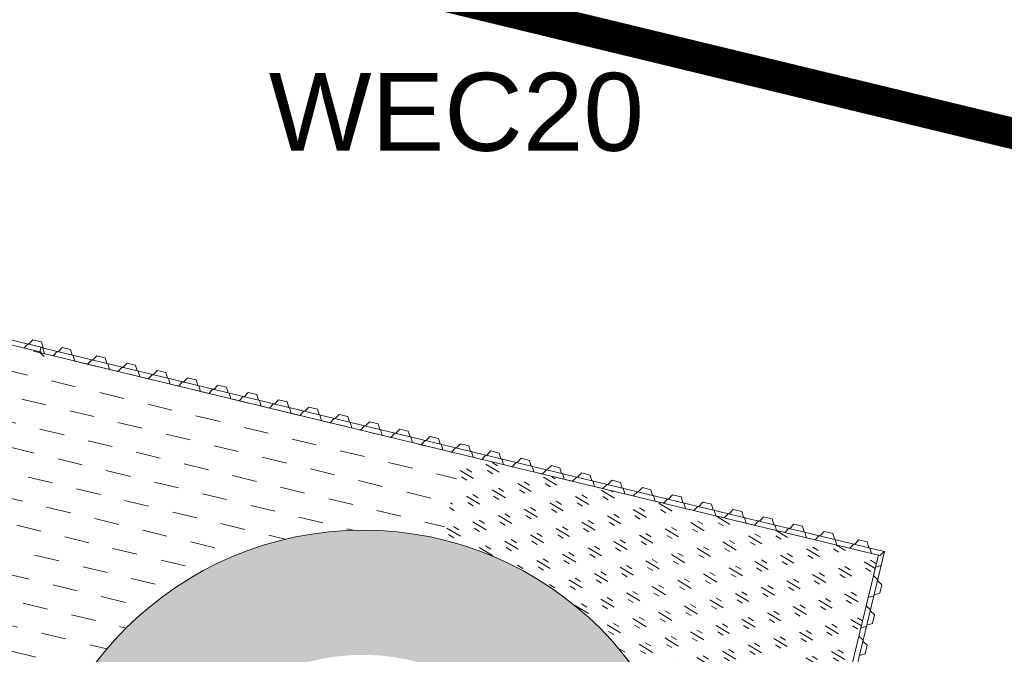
# Model space of a CAD drawing. Header units: metres. Extents: x 68442 to 71740, y 407111 to 411160.
# Tile 6 of 186: x 68878 to 68910, y 408284 to 408304. Entities that reach past the tile are written whole.
import ezdxf

# ---------------------------------------------------------------- set-up
doc = ezdxf.new("R2010")
doc.units = ezdxf.units.M
doc.linetypes.add('XX-CENTER', pattern=[8, 5, -1, 1, -1])
doc.layers.get('0').update_dxf_attribs({"lineweight": 0})
doc.layers.add('MACG_alg_werkgrens', color=3, linetype='XX-CENTER', lineweight=0)
doc.layers.add('MACG_n_inr_damwand', color=1, linetype='Continuous', lineweight=0, plot=False, transparency=0.8)
for name, color, linetype, lineweight, transparency in [('MACG_n_vhr_arc_auxcrane', 3, 'Continuous', 0, 0.8), ('MACG_n_vhr_arc_gravel', 34, 'Continuous', 0, 0.8), ('MACG_n_vhr_arc_preassembly_13.5', 6, 'Continuous', 0, 0.8), ('MACG_n_vhr_kant_', 7, 'Continuous', 0, 0.8)]:
    doc.layers.add(name, color=color, linetype=linetype, lineweight=lineweight, transparency=transparency)
doc.styles.add('Arial', font='arial.ttf')

msp = doc.modelspace()

# ---------------------------------------------------------------- hatches: boundary and pattern name
at = {"layer": 'MACG_n_vhr_arc_auxcrane'}
h = msp.add_hatch(dxfattribs=at)
h.set_pattern_fill('ACO-BETON_DETAIL', color=256, scale=2, angle=90.000000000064, style=0, pattern_type=2)
h.set_pattern_definition([(144.5671570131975, (34830.20062355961, 204118.3405691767), (-0.5922876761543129, -0.3149528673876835), [0, -0.6])])
edge = h.paths.add_edge_path()
edge.add_line((69890.99, 408653.63), (69887.79525117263, 408655.469343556))
edge.add_arc((69862.8476124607, 408612.1378847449), 50.00000000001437, 60.06925974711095, 100.9698881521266)
edge.add_line((69853.33295876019, 408661.2242511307), (69842.87816237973, 408659.3580816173))
edge.add_line((69842.87816237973, 408659.3580816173), (69804.56703283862, 408651.9339497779))
edge.add_line((69804.56703283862, 408651.9339497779), (69802.47006812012, 408652.2423224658))
edge.add_line((69802.47006812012, 408652.2423224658), (69772.25587428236, 408646.387257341))
edge.add_line((69772.25587428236, 408646.387257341), (69762.24201368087, 408644.0296839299))
edge.add_line((69762.24201368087, 408644.0296839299), (69714.23143711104, 408634.4101892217))
edge.add_line((69714.23143711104, 408634.4101892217), (69660.31987083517, 408623.5318909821))
edge.add_line((69660.31987083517, 408623.5318909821), (69615.6930530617, 408616.1773594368))
edge.add_line((69615.6930530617, 408616.1773594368), (69599.9680490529, 408615.1589782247))
edge.add_line((69599.9680490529, 408615.1589782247), (69579.75685627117, 408613.879535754))
edge.add_line((69579.75685627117, 408613.879535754), (69516.46531439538, 408612.0197842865))
edge.add_line((69516.46531439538, 408612.0197842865), (69480.55483007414, 408610.9297698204))
edge.add_line((69480.55483007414, 408610.9297698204), (69447.70548933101, 408609.4110430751))
edge.add_line((69447.70548933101, 408609.4110430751), (69408.6999944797, 408608.214484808))
edge.add_line((69408.6999944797, 408608.214484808), (69406.67941979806, 408608.8545103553))
edge.add_line((69406.67941979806, 408608.8545103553), (69374.7664976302, 408607.8755285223))
edge.add_line((69374.7664976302, 408607.8755285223), (69333.72515114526, 408605.8086692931))
edge.add_line((69333.72515114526, 408605.8086692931), (69302.51413815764, 408601.3499531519))
edge.add_line((69302.51413815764, 408601.3499531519), (69272.62490144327, 408592.6355979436))
edge.add_line((69272.62490144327, 408592.6355979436), (69240.66133827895, 408581.0843102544))
edge.add_line((69240.66133827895, 408581.0843102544), (69202.9795559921, 408569.4760835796))
edge.add_line((69202.9795559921, 408569.4760835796), (69166.50880141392, 408562.5772904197))
edge.add_line((69166.50880141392, 408562.5772904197), (69101.38735677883, 408558.7995270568))
edge.add_line((69101.38735677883, 408558.7995270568), (69072.30538015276, 408557.8496480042))
edge.add_line((69072.30538015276, 408557.8496480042), (69047.32830597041, 408556.7395719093))
edge.add_line((69047.32830597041, 408556.7395719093), (69008.3252611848, 408555.4656497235))
edge.add_line((69008.3252611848, 408555.4656497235), (69006.30342100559, 408556.1016662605))
edge.add_line((69006.30342100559, 408556.1016662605), (68974.7440942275, 408555.0708716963))
edge.add_line((68974.7440942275, 408555.0708716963), (68949.76884966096, 408553.9047791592))
edge.add_line((68949.76884966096, 408553.9047791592), (68865.80470205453, 408551.2197661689))
edge.add_line((68865.80470205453, 408551.2197661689), (68777.31451578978, 408548.599760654))
edge.add_line((68777.31451578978, 408548.599760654), (68681.19684041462, 408545.4895122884))
edge.add_line((68681.19684041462, 408545.4895122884), (68667.33185540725, 408544.6522306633))
edge.add_line((68667.33185540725, 408544.6522306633), (68660.68226577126, 408545.6388166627))
edge.add_line((68660.68226577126, 408545.6388166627), (68639.69377712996, 408552.2283421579))
edge.add_line((68639.69377712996, 408552.2283421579), (68637.26765495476, 408552.6039342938))
edge.add_line((68637.26765495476, 408552.6039342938), (68635.12317282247, 408552.9462459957))
edge.add_line((68635.12317282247, 408552.9462459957), (68634.02735714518, 408553.0506093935))
edge.add_line((68634.02735714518, 408553.0506093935), (68632.38556571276, 408553.0085121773))
edge.add_line((68632.38556571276, 408553.0085121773), (68630.73040533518, 408552.6184425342))
edge.add_line((68630.73040533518, 408552.6184425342), (68628.64072488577, 408551.7967720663))
edge.add_line((68628.64072488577, 408551.7967720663), (68627.49444182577, 408551.3669159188))
edge.add_line((68627.49444182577, 408551.3669159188), (68622.84104676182, 408546.3767620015))
edge.add_line((68622.84104676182, 408546.3767620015), (68620.45535240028, 408544.1515465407))
edge.add_line((68620.45535240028, 408544.1515465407), (68597.53665501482, 408512.536907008))
edge.add_line((68597.53665501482, 408512.536907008), (68595.794680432, 408511.3294802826))
edge.add_line((68595.794680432, 408511.3294802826), (68575.97407328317, 408483.9884259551))
edge.add_line((68575.97407328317, 408483.9884259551), (68561.74402297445, 408463.426191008))
edge.add_line((68561.74402297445, 408463.426191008), (68560.73279649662, 408461.9623852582))
edge.add_line((68560.73279649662, 408461.9623852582), (68552.66122510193, 408446.3620380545))
edge.add_line((68552.66122510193, 408446.3620380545), (68547.85497233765, 408428.5346611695))
edge.add_line((68547.85497233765, 408428.5346611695), (68546.72651088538, 408413.6026980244))
edge.add_line((68546.72651088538, 408413.6026980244), (68552.46408071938, 408382.7343713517))
edge.add_line((68552.46408071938, 408382.7343713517), (68566.94184258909, 408357.6395841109))
edge.add_line((68566.94184258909, 408357.6395841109), (68580.60143865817, 408344.4027610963))
edge.add_line((68580.60143865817, 408344.4027610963), (68597.04619884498, 408334.294514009))
edge.add_line((68597.04619884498, 408334.294514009), (68616.96046513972, 408327.5493592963))
edge.add_line((68616.96046513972, 408327.5493592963), (68646.47249194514, 408320.3740038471))
edge.add_line((68646.47249194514, 408320.3740038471), (68739.3431096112, 408298.0438553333))
edge.add_line((68739.3431096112, 408298.0438553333), (68789.15353880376, 408286.113752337))
edge.add_line((68789.15353880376, 408286.113752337), (68805.14153784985, 408282.2715612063))
edge.add_line((68805.14153784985, 408282.2715612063), (68834.37372857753, 408275.4994638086))
edge.add_line((68834.37372857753, 408275.4994638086), (68872.28995211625, 408266.2679756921))
edge.add_line((68872.28995211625, 408266.2679756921), (68874.05731989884, 408265.0686704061))
edge.add_line((68874.05731989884, 408265.0686704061), (68903.92596294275, 408257.8350841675))
edge.add_line((68903.92596294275, 408257.8350841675), (68933.23581035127, 408251.4043922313))
edge.add_line((68933.23581035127, 408251.4043922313), (69024.82282128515, 408229.3339246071))
edge.add_line((69024.82282128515, 408229.3339246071), (69088.70245911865, 408213.8840122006))
edge.add_line((69088.70245911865, 408213.8840122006), (69155.03660382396, 408197.872425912))
edge.add_line((69155.03660382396, 408197.872425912), (69184.34003182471, 408191.4186331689))
edge.add_line((69184.34003182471, 408191.4186331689), (69222.25920792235, 408182.1992804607))
edge.add_line((69222.25920792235, 408182.1992804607), (69224.03680890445, 408181.0449164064))
edge.add_line((69224.03680890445, 408181.0449164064), (69254.71911363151, 408173.5850366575))
edge.add_line((69254.71911363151, 408173.5850366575), (69283.96316963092, 408166.8812230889))
edge.add_line((69283.96316963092, 408166.8812230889), (69307.27272818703, 408161.2139464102))
edge.add_line((69307.27272818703, 408161.2139464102), (69392.31358170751, 408140.8537420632))
edge.add_line((69392.31358170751, 408140.8537420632), (69465.7830879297, 408123.2938600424))
edge.add_line((69465.7830879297, 408123.2938600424), (69508.78687441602, 408112.8881043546))
edge.add_line((69508.78687441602, 408112.8881043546), (69528.67501644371, 408110.1502857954))
edge.add_line((69528.67501644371, 408110.1502857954), (69539.22363829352, 408110.3397222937))
edge.add_line((69539.22363829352, 408110.3397222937), (69558.16388965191, 408116.3502817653))
edge.add_line((69558.16388965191, 408116.3502817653), (69583.29785457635, 408134.9510141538))
edge.add_line((69583.29785457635, 408134.9510141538), (69599.91868819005, 408158.1682098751))
edge.add_line((69599.91868819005, 408158.1682098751), (69611.74842159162, 408174.7178369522))
edge.add_line((69611.74842159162, 408174.7178369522), (69628.2526988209, 408198.1948449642))
edge.add_line((69628.2526988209, 408198.1948449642), (69656.57033895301, 408239.406929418))
edge.add_line((69656.57033895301, 408239.406929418), (69679.19434692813, 408271.2033858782))
edge.add_line((69679.19434692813, 408271.2033858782), (69680.92556931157, 408272.4261793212))
edge.add_line((69680.92556931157, 408272.4261793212), (69699.23179295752, 408298.1542927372))
edge.add_line((69699.23179295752, 408298.1542927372), (69720.93831863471, 408329.3676912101))
edge.add_line((69720.93831863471, 408329.3676912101), (69727.82244028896, 408339.1868427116))
edge.add_line((69727.82244028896, 408339.1868427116), (69747.27816437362, 408366.9374711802))
edge.add_line((69747.27816437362, 408366.9374711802), (69776.33815576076, 408408.2474589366))
edge.add_line((69776.33815576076, 408408.2474589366), (69804.58833862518, 408448.5677199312))
edge.add_line((69804.58833862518, 408448.5677199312), (69832.21827368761, 408487.3176288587))
edge.add_line((69832.21827368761, 408487.3176288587), (69840.78681888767, 408499.6055425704))
edge.add_line((69840.78681888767, 408499.6055425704), (69856.83964924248, 408524.7299723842))
edge.add_line((69856.83964924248, 408524.7299723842), (69861.50747299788, 408530.1190049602))
edge.add_line((69861.50747299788, 408530.1190049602), (69863.8576376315, 408532.3687352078))
edge.add_line((69863.8576376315, 408532.3687352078), (69869.38243760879, 408535.958351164))
edge.add_line((69869.38243760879, 408535.958351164), (69876.31717441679, 408538.9847825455))
edge.add_line((69876.31717441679, 408538.9847825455), (69879.96962366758, 408539.9380316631))
edge.add_line((69879.96962366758, 408539.9380316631), (69885.82140812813, 408540.8498679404))
edge.add_line((69885.82140812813, 408540.8498679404), (69888.76170420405, 408540.9000436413))
edge.add_line((69888.76170420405, 408540.9000436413), (69910.0651106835, 408539.8098693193))
edge.add_line((69910.0651106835, 408539.8098693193), (69909.8822468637, 408535.8139930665))
edge.add_line((69909.8822468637, 408535.8139930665), (69888.69353604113, 408536.8982979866))
edge.add_line((69888.69353604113, 408536.8982979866), (69886.16508300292, 408536.8551503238))
edge.add_line((69886.16508300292, 408536.8551503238), (69880.78467696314, 408536.016765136))
edge.add_line((69880.78467696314, 408536.016765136), (69877.63019774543, 408535.1934807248))
edge.add_line((69877.63019774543, 408535.1934807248), (69871.28493325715, 408532.4243046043))
edge.add_line((69871.28493325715, 408532.4243046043), (69866.35213237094, 408529.219326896))
edge.add_line((69866.35213237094, 408529.219326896), (69864.40855308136, 408527.3588065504))
edge.add_line((69864.40855308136, 408527.3588065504), (69860.05367954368, 408522.3310770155))
edge.add_line((69860.05367954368, 408522.3310770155), (69844.11406338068, 408497.383839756))
edge.add_line((69844.11406338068, 408497.383839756), (69835.48732618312, 408485.0124745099))
edge.add_line((69835.48732618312, 408485.0124745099), (69807.85479361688, 408446.2589226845))
edge.add_line((69807.85479361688, 408446.2589226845), (69779.6119253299, 408405.9491014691))
edge.add_line((69779.6119253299, 408405.9491014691), (69750.55158942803, 408364.6386239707))
edge.add_line((69750.55158942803, 408364.6386239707), (69731.07743552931, 408336.8617081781))
edge.add_line((69731.07743552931, 408336.8617081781), (69724.2055732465, 408327.0600428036))
edge.add_line((69724.2055732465, 408327.0600428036), (69702.4909753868, 408295.8352994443))
edge.add_line((69702.4909753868, 408295.8352994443), (69660.4012471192, 408236.6811383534))
edge.add_line((69660.4012471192, 408236.6811383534), (69631.52342823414, 408195.8921598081))
edge.add_line((69631.52342823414, 408195.8921598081), (69615.0115588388, 408172.4043601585))
edge.add_line((69615.0115588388, 408172.4043601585), (69603.17095258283, 408155.8395240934))
edge.add_line((69603.17095258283, 408155.8395240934), (69586.18367152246, 408132.1104480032))
edge.add_line((69586.18367152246, 408132.1104480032), (69560.00830357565, 408112.7390111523))
edge.add_line((69560.00830357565, 408112.7390111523), (69539.8781065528, 408106.3508305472))
edge.add_line((69539.8781065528, 408106.3508305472), (69528.4367542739, 408106.145362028))
edge.add_line((69528.4367542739, 408106.145362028), (69508.0418697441, 408108.9529391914))
edge.add_line((69508.0418697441, 408108.9529391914), (69464.8477913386, 408119.4047403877))
edge.add_line((69464.8477913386, 408119.4047403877), (69391.38204787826, 408136.963723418))
edge.add_line((69391.38204787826, 408136.963723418), (69306.33455368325, 408157.325517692))
edge.add_line((69306.33455368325, 408157.325517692), (69283.01816800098, 408162.9944542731))
edge.add_line((69283.01816800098, 408162.9944542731), (69253.77413875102, 408169.6983525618))
edge.add_line((69253.77413875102, 408169.6983525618), (69183.22926359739, 408186.8500460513))
edge.add_line((69183.22926359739, 408186.8500460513), (69154.09572169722, 408193.9647431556))
edge.add_line((69154.09572169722, 408193.9647431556), (69135.59241371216, 408198.4398336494))
edge.add_line((69135.59241371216, 408198.4398336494), (69087.76201741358, 408209.9961375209))
edge.add_line((69087.76201741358, 408209.9961375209), (69023.88539156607, 408225.4453214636))
edge.add_line((69023.88539156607, 408225.4453214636), (68932.294307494, 408247.5167752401))
edge.add_line((68932.294307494, 408247.5167752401), (68902.97875510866, 408253.9239104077))
edge.add_arc((68719.70492335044, 407531.5420360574), 745.2683206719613, 75.76399316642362, 76.17206645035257)
edge.add_arc((67867.38522485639, 404087.5265051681), 4293.181562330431, 76.11235452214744, 76.52042780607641)
edge.add_arc((67837.67616564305, 404094.7597895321), 4293.181562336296, 76.11235452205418, 76.52042780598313)
edge.add_arc((68672.875690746, 407544.2952383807), 744.0304653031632, 77.14498800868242, 77.55306129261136)
edge.add_line((68833.24057916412, 408270.8380353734), (68804.20003643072, 408278.3839501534))
edge.add_line((68804.20003643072, 408278.3839501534), (68788.2220463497, 408282.2237237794))
edge.add_line((68788.2220463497, 408282.2237237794), (68738.4075573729, 408294.1548009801))
edge.add_line((68738.4075573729, 408294.1548009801), (68645.5324275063, 408316.486034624))
edge.add_line((68645.5324275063, 408316.486034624), (68615.84418625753, 408323.7042336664))
edge.add_line((68615.84418625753, 408323.7042336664), (68595.33578960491, 408330.6506260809))
edge.add_line((68595.33578960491, 408330.6506260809), (68578.1329479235, 408341.2248498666))
edge.add_line((68578.1329479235, 408341.2248498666), (68563.75658330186, 408355.1562569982))
edge.add_line((68563.75658330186, 408355.1562569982), (68548.65672647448, 408381.3293421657))
edge.add_line((68548.65672647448, 408381.3293421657), (68542.6985979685, 408413.3842822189))
edge.add_line((68542.6985979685, 408413.3842822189), (68543.89475103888, 408429.2119505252))
edge.add_line((68543.89475103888, 408429.2119505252), (68548.91102591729, 408447.8183424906))
edge.add_line((68548.91102591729, 408447.8183424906), (68557.3151684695, 408464.0614673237))
edge.add_line((68557.3151684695, 408464.0614673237), (68558.50587143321, 408465.7736545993))
edge.add_line((68558.50587143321, 408465.7736545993), (68572.73553822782, 408486.336167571))
edge.add_line((68572.73553822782, 408486.336167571), (68616.63449167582, 408546.8915109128))
edge.add_line((68616.63449167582, 408546.8915109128), (68620.8391056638, 408554.5027380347))
edge.add_line((68620.8391056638, 408554.5027380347), (68621.43335877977, 408557.6408115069))
edge.add_line((68621.43335877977, 408557.6408115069), (68621.3137067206, 408559.3159403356))
edge.add_line((68621.3137067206, 408559.3159403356), (68620.50101276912, 408561.532378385))
edge.add_line((68620.50101276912, 408561.532378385), (68615.76326204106, 408569.0104981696))
edge.add_line((68615.76326204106, 408569.0104981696), (68618.60273522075, 408572.2268925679))
edge.add_line((68618.60273522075, 408572.2268925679), (68630.17002592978, 408563.7526158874))
edge.add_line((68630.17002592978, 408563.7526158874), (68639.35563038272, 408557.4018272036))
edge.add_line((68639.35563038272, 408557.4018272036), (68642.1960033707, 408555.6352537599))
edge.add_line((68642.1960033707, 408555.6352537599), (68661.58039194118, 408549.5493499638))
edge.add_line((68661.58039194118, 408549.5493499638), (68667.5066986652, 408548.6700759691))
edge.add_line((68667.5066986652, 408548.6700759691), (68681.01156373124, 408549.4856105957))
edge.add_line((68681.01156373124, 408549.4856105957), (68777.19064210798, 408552.5978458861))
edge.add_line((68777.19064210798, 408552.5978458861), (68865.68231849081, 408555.2178955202))
edge.add_line((68865.68231849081, 408555.2178955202), (68949.63827091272, 408557.9026440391))
edge.add_line((68949.63827091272, 408557.9026440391), (68974.6135153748, 408559.0687397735))
edge.add_line((68974.6135153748, 408559.0687397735), (69047.17482097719, 408561.4387459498))
edge.add_line((69047.17482097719, 408561.4387459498), (69072.17480130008, 408561.8475160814))
edge.add_line((69072.17480130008, 408561.8475160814), (69101.20621100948, 408562.7957435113))
edge.add_line((69101.20621100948, 408562.7957435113), (69166.01921272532, 408566.5556137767))
edge.add_line((69166.01921272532, 408566.5556137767), (69202.01600392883, 408573.3647522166))
edge.add_line((69202.01600392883, 408573.3647522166), (69239.3920445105, 408584.8787922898))
edge.add_line((69239.3920445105, 408584.8787922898), (69271.38411298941, 408596.4403814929))
edge.add_line((69271.38411298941, 408596.4403814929), (69301.66724341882, 408605.2695783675))
edge.add_line((69301.66724341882, 408605.2695783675), (69333.36636030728, 408609.7980236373))
edge.add_line((69333.36636030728, 408609.7980236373), (69374.64384869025, 408611.8736477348))
edge.add_line((69374.64384869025, 408611.8736477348), (69447.56132531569, 408614.1105123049))
edge.add_line((69447.56132531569, 408614.1105123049), (69480.43366543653, 408614.9279343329))
edge.add_line((69480.43366543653, 408614.9279343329), (69516.34831376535, 408616.018073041))
edge.add_line((69516.34831376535, 408616.018073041), (69579.57170644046, 408617.8758217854))
edge.add_line((69579.57170644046, 408617.8758217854), (69599.7124414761, 408619.1508040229))
edge.add_line((69599.7124414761, 408619.1508040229), (69615.23747755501, 408620.156234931))
edge.add_line((69615.23747755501, 408620.156234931), (69659.59883751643, 408627.4670188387))
edge.add_line((69659.59883751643, 408627.4670188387), (69713.44293399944, 408638.3317029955))
edge.add_line((69713.44293399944, 408638.3317029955), (69763.29078626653, 408648.3193179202))
edge.add_line((69763.29078626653, 408648.3193179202), (69771.49489011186, 408650.3142031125))
edge.add_line((69771.49489011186, 408650.3142031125), (69841.98368637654, 408663.9738921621))
edge.add_line((69841.98368637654, 408663.9738921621), (69862.28466382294, 408668.0524683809))
edge.add_line((69862.28466382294, 408668.0524683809), (69870.16459603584, 408668.8382481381))
edge.add_line((69870.16459603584, 408668.8382481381), (69875.68553258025, 408668.2108689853))
edge.add_line((69875.68553258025, 408668.2108689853), (69889.04269756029, 408660.5287498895))
edge.add_arc((69926.23815872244, 408728.4734824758), 77.45959603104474, 241.3020718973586, 271.5133890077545)
edge.add_line((69928.28390923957, 408651.0409058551), (69943.96307896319, 408651.3890650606))
edge.add_line((69943.96307896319, 408651.3890650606), (69944.07407763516, 408646.3902972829))
edge.add_line((69944.07407763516, 408646.3902972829), (69917.04000000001, 408645.79))
edge.add_line((69917.04000000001, 408645.79), (69903.16000000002, 408647.17))
edge.add_line((69903.16000000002, 408647.17), (69890.98999999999, 408653.63))
edge.add_line((69890.98999999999, 408653.63), (69887.79525117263, 408655.469343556))
at = {"layer": 'MACG_n_vhr_arc_gravel'}
h = msp.add_hatch(dxfattribs=at)
h.set_pattern_fill('GOST_GLASS', color=256, scale=0.2, angle=520.0858654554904, style=0)
h.set_pattern_definition([(273.2199345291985, (35012.68432001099, 204126.8092470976), (-0.5653514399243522, -0.6327540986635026), [0.4999999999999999, -0.7]), (273.2199345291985, (35012.54298217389, 204126.6510585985), (-0.5653514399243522, -0.6327540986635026), [0.2, -0.9999999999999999]), (273.2199345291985, (35012.84250851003, 204126.6679092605), (-0.5653514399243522, -0.6327540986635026), [0.2, -0.9999999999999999])])
h.paths.add_polyline_path([(68878.24999999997, 408277.0000000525, 1), (68899.75000000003, 408277.0000000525, 1)])
h.paths.add_polyline_path([(68895.75000000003, 408277.0000000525, -1), (68882.24999999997, 408277.0000000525, -1)], flags=16)
h.paths.add_polyline_path([(69249.74999999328, 408193, 1), (69228.24999999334, 408193, 1)])
h.paths.add_polyline_path([(69232.24999999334, 408193, -1), (69245.74999999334, 408193, -1)], flags=16)
h.paths.add_polyline_path([(69666.24999999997, 408291.0000000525, 1), (69687.75000000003, 408291.0000000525, 1)])
h.paths.add_polyline_path([(69683.75000000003, 408291.0000000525, -1), (69670.25000000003, 408291.0000000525, -1)], flags=16)
h = msp.add_hatch(dxfattribs=at)
h.set_pattern_fill('GOST_GLASS', color=256, scale=0.2, angle=452.8355650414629, style=0)
h.set_pattern_definition([(148.8063600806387, (184727.6736085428, 580174.2953536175), (-0.202493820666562, 0.8240122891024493), [0.4999999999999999, -0.6999999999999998]), (148.8063600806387, (184727.6229850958, 580174.5013566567), (-0.202493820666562, 0.8240122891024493), [0.2, -0.9999999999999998]), (148.8063600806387, (184727.4676055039, 580174.2447301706), (-0.202493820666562, 0.8240122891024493), [0.2, -0.9999999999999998])])
edge = h.paths.add_edge_path()
edge.add_line((68885.44452347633, 408262.3098536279), (68898.79028537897, 408259.0799067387))
edge.add_line((68898.79028537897, 408259.0799067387), (68905.52760011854, 408286.9458894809))
edge.add_line((68905.52760011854, 408286.9458894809), (68892.18440687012, 408290.1717475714))
edge.add_line((68892.18440687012, 408290.1717475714), (68891.52580750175, 408287.4490572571))
edge.add_arc((68888.9999997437, 408277.0000001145), 10.74999999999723, -103.60727378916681, 76.41080220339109, ccw=False)
edge.add_line((68886.4708955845, 408266.5517403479), (68885.44452347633, 408262.3098536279))
at = {"layer": 'MACG_n_vhr_arc_preassembly_13.5'}
h = msp.add_hatch(dxfattribs=at)
h.set_pattern_fill('DASH', color=256, scale=0.4999999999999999, angle=346.4089350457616)
h.set_pattern_definition([(346.4089350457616, (69982.3729599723, 409427.9198574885), (0.958046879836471, 0.5849994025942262), [0.7937499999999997, -0.7937499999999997])])
edge = h.paths.add_edge_path()
edge.add_line((68892.18440687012, 408290.1717475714), (68876.04305080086, 408294.0822703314))
edge.add_line((68876.04305080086, 408294.0822703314), (68850.42243209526, 408274.3724535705))
edge.add_line((68850.42243209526, 408274.3724535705), (68872.91663791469, 408268.8419441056))
edge.add_line((68872.91663791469, 408268.8419441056), (68872.28995211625, 408266.2679756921))
edge.add_line((68872.28995211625, 408266.2679756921), (68874.05731989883, 408265.0686704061))
edge.add_line((68874.05731989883, 408265.0686704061), (68885.44501023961, 408262.3118635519))
edge.add_line((68885.44501023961, 408262.3118635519), (68886.47089558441, 408266.5517403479))
edge.add_arc((68889.00000016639, 408277.0000000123), 10.75000000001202, 76.41080452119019, 256.3927238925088, ccw=False)
edge.add_line((68891.52580750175, 408287.4490572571), (68892.18440687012, 408290.1717475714))

# ---------------------------------------------------------------- linework, layer by layer
at = {"layer": 'MACG_alg_werkgrens', "ltscale": 10, "const_width": 1, "flags": 128}
msp.add_lwpolyline([(69652.6266676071, 408244.3139803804), (69580.43975295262, 408135.7996218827, -0.2858693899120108), (69510.80465585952, 408117.9355774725), (69480.44049890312, 408125.306603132), (69373.3103336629, 408150.997667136), (69264.00352745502, 408177.5073554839), (69272.66935851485, 408213.1829202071), (69222.83996708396, 408225.2985850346), (69186.17968404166, 408197.158896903), (69063.0321490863, 408224.1015942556), (68913.9627914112, 408261.55731801), (68922.62445638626, 408297.3821724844), (68872.78219504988, 408309.444711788), (68835.7927851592, 408280.9896828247), (68835.79278515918, 408280.9896828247), (68728.26140623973, 408304.0774957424), (68624.1111314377, 408329.3107386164, -0.6092373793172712), (68577.46112056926, 408471.9608823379), (68602.21373038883, 408454.016109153), (68632.32244185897, 408495.5278819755), (68622.45027626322, 408531.8080836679), (68626.54817695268, 408533.9363722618), (68628.9252951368, 408534.951483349), (68631.55757572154, 408535.8353108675), (68633.62749820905, 408536.3653767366), (68635.7026991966, 408536.7578657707), (68637.67822392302, 408537.0032306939), (68675.09973128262, 408537.1645329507), (68742.36566349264, 408540.3132566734), (68835.80353253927, 408543.0052077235), (68967.065267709, 408548.7300260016), (68968.48101607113, 408511.7860641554), (69019.64758030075, 408513.4110555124), (69047.79070099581, 408550.7501415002), (69106.78108403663, 408552.4243630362), (69148.26408054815, 408553.4663399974), (69186.08955361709, 408558.2040449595), (69228.65966955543, 408568.6719890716), (69271.95403007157, 408585.3551701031), (69304.93506377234, 408594.7165468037), (69331.81194858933, 408598.6502858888), (69366.17090956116, 408601.2460787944), (69367.50545810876, 408565.8844781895), (69418.72780406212, 408567.7750851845), (69445.25920414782, 408603.3551923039), (69516.43539545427, 408605.1667364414), (69604.26362833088, 408608.4105173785), (69625.79056417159, 408611.2605633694), (69700.81773110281, 408624.7553955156), (69764.59479603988, 408638.5854932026), (69771.79611090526, 408602.7599013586), (69822.03264815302, 408612.4858156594), (69836.83466005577, 408640.4798002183), (69873.68, 408649.16), (69888.62, 408618.4), (69898.20857130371, 408622.4719029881), (69939.45, 408640.96), (69956.42, 408603.4899999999), (69962.81391167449, 408588.3041251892), (69961.63302491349, 408588.2774886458), (69960.69951775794, 408587.8546423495), (69957.5937608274, 408586.4478424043), (69947.96112643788, 408582.0845938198), (69937.59571893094, 408577.3894244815), (69936.49079141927, 408576.8889307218), (69935.47144845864, 408576.1082631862), (69934.29634182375, 408575.2083034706), (69933.95565180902, 408574.5425873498), (69933.4216701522, 408573.4991749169), (69933.36605613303, 408572.565009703), (69932.94890021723, 408565.5579177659), (69931.50297169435, 408541.270226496), (69926.76994091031, 408541.5519998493), (69910.5266640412, 408542.4640586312), (69905.36783868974, 408541.2017509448), (69900.69919967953, 408541.4406625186), (69894.04410919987, 408541.7812281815), (69887.8493615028, 408542.0346420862), (69885.72260160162, 408541.9983492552), (69882.13871256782, 408541.4399007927), (69879.73529584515, 408541.0653957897), (69875.9396802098, 408540.074781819), (69871.06905411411, 408537.9491617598), (69868.35118546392, 408536.6597363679), (69866.98802958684, 408535.774056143), (69863.12170587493, 408533.2619982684), (69859.36284015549, 408529.3994978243), (69855.91561553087, 408525.4196548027), (69839.8324377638, 408500.2477279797), (69836.92448251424, 408496.1350962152), (69817.12301610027, 408468.1279501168), (69801.02492825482, 408445.485943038), (69776.24305957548, 408410.1158564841), (69727.63673674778, 408341.1141717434), (69703.00545783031, 408306.2134719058), (69670.08490524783, 408329.6050927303), (69640.36223764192, 408287.8447095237), (69652.6266676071, 408244.3139803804)], format="xyb", dxfattribs=at)
at = {"layer": 'MACG_n_inr_damwand'}
for p, q in [((68876.0048800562, 408294.2606134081), (68878.71967091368, 408293.6137650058)), ((68876.04302834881, 408294.0822755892), (68878.69806453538, 408293.4605193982)), ((68878.12981391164, 408293.5892832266), (68878.26011990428, 408293.7275595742)), ((68878.26011990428, 408293.7275595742), (68878.28931524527, 408293.7206579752)), ((68878.28931524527, 408293.7206579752), (68878.41962123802, 408293.8589343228)), ((68878.41962123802, 408293.8589343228), (68878.69211108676, 408293.7945193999)), ((68878.63784715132, 408293.4482500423), (68878.676393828, 408293.6076796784)), ((68878.73137002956, 408293.5943876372), (68878.676393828, 408293.6076796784)), ((68905.71217320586, 408287.0710205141), (68878.676393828, 408293.6076796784)), ((68878.69211108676, 408293.7945193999), (68878.7467089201, 408293.6125329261)), ((68879.35338742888, 408293.6128223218), (68879.22238117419, 408293.4752092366)), ((68879.6255467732, 408293.5470249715), (68879.35338742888, 408293.6128223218)), ((68878.77546014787, 408293.3172436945), (68878.63784715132, 408293.4482500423)), ((68878.79000574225, 408293.4102709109), (68878.73137002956, 408293.5943876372)), ((68879.06221498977, 408293.3446458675), (68878.79005564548, 408293.4104432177)), ((68905.3900923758, 408286.9791358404), (68878.93539681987, 408293.3748334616)), ((68879.1932212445, 408293.4822589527), (68879.06221498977, 408293.3446458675)), ((68879.20780120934, 408293.4787340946), (68879.1932212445, 408293.4822589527)), ((68879.22238117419, 408293.4752092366), (68879.20780120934, 408293.4787340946)), ((68879.67922007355, 408293.3647636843), (68879.6255467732, 408293.5470249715)), ((68879.70838000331, 408293.3577139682), (68879.67922007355, 408293.3647636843)), ((68879.76205330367, 408293.1754526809), (68879.70838000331, 408293.3577139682)), ((68880.46289253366, 408293.3445842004), (68880.33188627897, 408293.2069711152)), ((68880.73505187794, 408293.27878685), (68880.46289253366, 408293.3445842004)), ((68880.03421264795, 408293.1096553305), (68879.76205330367, 408293.1754526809)), ((68880.3027263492, 408293.2140208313), (68880.17172009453, 408293.076407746)), ((68880.3173063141, 408293.2104959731), (68880.3027263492, 408293.2140208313)), ((68880.33188627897, 408293.2069711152), (68880.3173063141, 408293.2104959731)), ((68880.78872517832, 408293.0965255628), (68880.73505187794, 408293.27878685)), ((68880.81788510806, 408293.0894758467), (68880.78872517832, 408293.0965255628)), ((68880.87155840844, 408292.9072145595), (68880.81788510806, 408293.0894758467)), ((68881.27472400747, 408292.9790302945), (68881.14371775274, 408292.8414172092)), ((68881.28930397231, 408292.9755054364), (68881.27472400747, 408292.9790302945)), ((68881.30388393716, 408292.9719805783), (68881.28930397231, 408292.9755054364)), ((68881.43489019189, 408293.1095936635), (68881.30388393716, 408292.9719805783)), ((68881.7070495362, 408293.0437963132), (68881.43489019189, 408293.1095936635)), ((68881.76072283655, 408292.861535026), (68881.7070495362, 408293.0437963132)), ((68881.14371775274, 408292.8414172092), (68880.87155840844, 408292.9072145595)), ((68881.7898827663, 408292.8544853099), (68881.76072283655, 408292.861535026)), ((68881.84355606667, 408292.6722240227), (68881.7898827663, 408292.8544853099)), ((68882.11571541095, 408292.6064266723), (68881.84355606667, 408292.6722240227)), ((68882.24672166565, 408292.7440397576), (68882.11571541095, 408292.6064266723)), ((68882.26130163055, 408292.7405148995), (68882.24672166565, 408292.7440397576)), ((68882.27588159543, 408292.7369900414), (68882.26130163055, 408292.7405148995)), ((68882.40688785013, 408292.8746031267), (68882.27588159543, 408292.7369900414)), ((68882.67904719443, 408292.8088057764), (68882.40688785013, 408292.8746031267)), ((68882.73272049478, 408292.6265444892), (68882.67904719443, 408292.8088057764)), ((68882.76188042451, 408292.619494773), (68882.73272049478, 408292.6265444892)), ((68882.8155537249, 408292.4372334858), (68882.76188042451, 408292.619494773)), ((68883.0877130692, 408292.3714361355), (68882.8155537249, 408292.4372334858)), ((68883.2187193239, 408292.5090492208), (68883.0877130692, 408292.3714361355)), ((68883.23329928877, 408292.5055243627), (68883.2187193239, 408292.5090492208)), ((68883.24787925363, 408292.5019995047), (68883.23329928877, 408292.5055243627)), ((68883.37888550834, 408292.6396125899), (68883.24787925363, 408292.5019995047)), ((68883.65104485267, 408292.5738152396), (68883.37888550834, 408292.6396125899)), ((68883.70471815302, 408292.3915539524), (68883.65104485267, 408292.5738152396)), ((68883.73387808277, 408292.3845042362), (68883.70471815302, 408292.3915539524)), ((68883.78755138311, 408292.202242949), (68883.73387808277, 408292.3845042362)), ((68884.35088316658, 408292.4046220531), (68884.21987691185, 408292.2670089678)), ((68884.62304251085, 408292.3388247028), (68884.35088316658, 408292.4046220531)), ((68884.05971072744, 408292.1364455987), (68883.78755138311, 408292.202242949)), ((68884.1907169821, 408292.274058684), (68884.05971072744, 408292.1364455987)), ((68884.20529694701, 408292.2705338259), (68884.1907169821, 408292.274058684)), ((68884.21987691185, 408292.2670089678), (68884.20529694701, 408292.2705338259)), ((68884.67671581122, 408292.1565634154), (68884.62304251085, 408292.3388247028)), ((68884.705875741, 408292.1495136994), (68884.67671581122, 408292.1565634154)), ((68884.75954904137, 408291.9672524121), (68884.705875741, 408292.1495136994)), ((68885.16271464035, 408292.039068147), (68885.03170838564, 408291.9014550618)), ((68885.17729460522, 408292.0355432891), (68885.16271464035, 408292.039068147)), ((68885.1918745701, 408292.032018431), (68885.17729460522, 408292.0355432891)), ((68885.32288082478, 408292.1696315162), (68885.1918745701, 408292.032018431)), ((68885.59504016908, 408292.1038341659), (68885.32288082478, 408292.1696315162)), ((68885.64871346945, 408291.9215728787), (68885.59504016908, 408292.1038341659)), ((68885.03170838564, 408291.9014550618), (68884.75954904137, 408291.9672524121)), ((68885.6778733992, 408291.9145231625), (68885.64871346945, 408291.9215728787)), ((68885.73154669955, 408291.7322618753), (68885.6778733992, 408291.9145231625)), ((68886.00370604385, 408291.666464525), (68885.73154669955, 408291.7322618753)), ((68886.13471229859, 408291.8040776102), (68886.00370604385, 408291.666464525)), ((68886.14929226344, 408291.8005527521), (68886.13471229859, 408291.8040776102)), ((68886.16387222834, 408291.7970278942), (68886.14929226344, 408291.8005527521)), ((68886.29487848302, 408291.9346409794), (68886.16387222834, 408291.7970278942)), ((68886.56703782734, 408291.8688436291), (68886.29487848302, 408291.9346409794)), ((68886.62071112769, 408291.6865823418), (68886.56703782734, 408291.8688436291)), ((68886.64987105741, 408291.6795326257), (68886.62071112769, 408291.6865823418)), ((68886.70354435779, 408291.4972713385), (68886.64987105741, 408291.6795326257)), ((68886.97570370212, 408291.4314739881), (68886.70354435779, 408291.4972713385)), ((68887.10670995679, 408291.5690870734), (68886.97570370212, 408291.4314739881)), ((68887.12128992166, 408291.5655622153), (68887.10670995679, 408291.5690870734)), ((68887.13586988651, 408291.5620373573), (68887.12128992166, 408291.5655622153)), ((68887.26687614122, 408291.6996504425), (68887.13586988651, 408291.5620373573)), ((68887.53903548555, 408291.6338530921), (68887.26687614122, 408291.6996504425)), ((68887.59270878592, 408291.451591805), (68887.53903548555, 408291.6338530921)), ((68887.62186871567, 408291.4445420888), (68887.59270878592, 408291.451591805)), ((68887.67554201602, 408291.2622808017), (68887.62186871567, 408291.4445420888)), ((68888.23887379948, 408291.4646599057), (68888.10786754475, 408291.3270468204)), ((68888.51103314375, 408291.3988625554), (68888.23887379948, 408291.4646599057)), ((68888.56470644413, 408291.2166012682), (68888.51103314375, 408291.3988625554)), ((68887.94770136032, 408291.1964834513), (68887.67554201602, 408291.2622808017)), ((68888.07870761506, 408291.3340965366), (68887.94770136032, 408291.1964834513)), ((68888.0932875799, 408291.3305716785), (68888.07870761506, 408291.3340965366)), ((68888.10786754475, 408291.3270468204), (68888.0932875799, 408291.3305716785)), ((68888.59386637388, 408291.209551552), (68888.56470644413, 408291.2166012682)), ((68888.64753967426, 408291.0272902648), (68888.59386637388, 408291.209551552)), ((68889.05070527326, 408291.0991059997), (68888.91969901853, 408290.9614929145)), ((68889.0652852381, 408291.0955811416), (68889.05070527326, 408291.0991059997)), ((68889.07986520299, 408291.0920562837), (68889.0652852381, 408291.0955811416)), ((68889.21087145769, 408291.2296693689), (68889.07986520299, 408291.0920562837)), ((68889.48303080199, 408291.1638720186), (68889.21087145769, 408291.2296693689)), ((68889.53670410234, 408290.9816107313), (68889.48303080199, 408291.1638720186)), ((68888.91969901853, 408290.9614929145), (68888.64753967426, 408291.0272902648)), ((68889.56586403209, 408290.9745610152), (68889.53670410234, 408290.9816107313)), ((68889.61953733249, 408290.792299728), (68889.56586403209, 408290.9745610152)), ((68889.89169667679, 408290.7265023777), (68889.61953733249, 408290.792299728)), ((68890.02270293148, 408290.8641154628), (68889.89169667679, 408290.7265023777)), ((68890.03728289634, 408290.8605906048), (68890.02270293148, 408290.8641154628)), ((68890.05186286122, 408290.8570657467), (68890.03728289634, 408290.8605906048)), ((68890.18286911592, 408290.994678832), (68890.05186286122, 408290.8570657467)), ((68890.45502846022, 408290.9288814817), (68890.18286911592, 408290.994678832)), ((68890.5087017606, 408290.7466201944), (68890.45502846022, 408290.9288814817)), ((68890.53786169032, 408290.7395704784), (68890.5087017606, 408290.7466201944)), ((68890.59153499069, 408290.5573091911), (68890.53786169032, 408290.7395704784)), ((68890.86369433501, 408290.4915118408), (68890.59153499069, 408290.5573091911)), ((68890.99470058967, 408290.629124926), (68890.86369433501, 408290.4915118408)), ((68891.00928055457, 408290.6256000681), (68890.99470058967, 408290.629124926)), ((68891.02386051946, 408290.6220752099), (68891.00928055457, 408290.6256000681)), ((68891.15486677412, 408290.7596882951), (68891.02386051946, 408290.6220752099)), ((68891.42702611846, 408290.6938909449), (68891.15486677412, 408290.7596882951)), ((68891.48069941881, 408290.5116296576), (68891.42702611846, 408290.6938909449)), ((68891.50985934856, 408290.5045799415), (68891.48069941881, 408290.5116296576)), ((68891.56353264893, 408290.3223186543), (68891.50985934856, 408290.5045799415)), ((68892.12686443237, 408290.5246977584), (68891.99585817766, 408290.3870846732)), ((68892.39902377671, 408290.4589004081), (68892.12686443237, 408290.5246977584)), ((68892.45269707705, 408290.2766391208), (68892.39902377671, 408290.4589004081)), ((68891.83569199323, 408290.256521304), (68891.56353264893, 408290.3223186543)), ((68891.96669824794, 408290.3941343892), (68891.83569199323, 408290.256521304)), ((68891.9812782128, 408290.3906095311), (68891.96669824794, 408290.3941343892)), ((68891.99585817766, 408290.3870846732), (68891.9812782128, 408290.3906095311)), ((68892.48185700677, 408290.2695894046), (68892.45269707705, 408290.2766391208)), ((68892.53553030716, 408290.0873281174), (68892.48185700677, 408290.2695894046)), ((68892.93869590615, 408290.1591438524), (68892.80768965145, 408290.0215307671)), ((68892.95327587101, 408290.1556189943), (68892.93869590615, 408290.1591438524)), ((68892.96785583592, 408290.1520941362), (68892.95327587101, 408290.1556189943)), ((68893.09886209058, 408290.2897072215), (68892.96785583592, 408290.1520941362)), ((68893.3710214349, 408290.2239098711), (68893.09886209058, 408290.2897072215)), ((68893.42469473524, 408290.041648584), (68893.3710214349, 408290.2239098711)), ((68892.80768965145, 408290.0215307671), (68892.53553030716, 408290.0873281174)), ((68893.45385466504, 408290.0345988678), (68893.42469473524, 408290.041648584)), ((68893.50752796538, 408289.8523375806), (68893.45385466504, 408290.0345988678)), ((68893.77968730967, 408289.7865402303), (68893.50752796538, 408289.8523375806)), ((68893.9106935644, 408289.9241533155), (68893.77968730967, 408289.7865402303)), ((68893.92527352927, 408289.9206284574), (68893.9106935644, 408289.9241533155)), ((68893.93985349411, 408289.9171035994), (68893.92527352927, 408289.9206284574)), ((68894.0708597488, 408290.0547166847), (68893.93985349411, 408289.9171035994)), ((68894.34301909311, 408289.9889193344), (68894.0708597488, 408290.0547166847)), ((68894.39669239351, 408289.8066580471), (68894.34301909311, 408289.9889193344)), ((68895.04285740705, 408289.8197261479), (68894.91185115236, 408289.6821130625)), ((68895.31501675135, 408289.7539287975), (68895.04285740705, 408289.8197261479)), ((68894.4258523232, 408289.799608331), (68894.39669239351, 408289.8066580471)), ((68894.47952562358, 408289.6173470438), (68894.4258523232, 408289.799608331)), ((68894.75168496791, 408289.5515496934), (68894.47952562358, 408289.6173470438)), ((68894.8826912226, 408289.6891627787), (68894.75168496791, 408289.5515496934)), ((68894.89727118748, 408289.6856379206), (68894.8826912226, 408289.6891627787)), ((68894.91185115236, 408289.6821130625), (68894.89727118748, 408289.6856379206)), ((68895.3686900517, 408289.5716675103), (68895.31501675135, 408289.7539287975)), ((68895.39784998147, 408289.5646177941), (68895.3686900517, 408289.5716675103)), ((68895.45152328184, 408289.3823565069), (68895.39784998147, 408289.5646177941)), ((68896.01485506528, 408289.584735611), (68895.88384881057, 408289.4471225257)), ((68896.2870144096, 408289.5189382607), (68896.01485506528, 408289.584735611)), ((68896.34068770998, 408289.3366769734), (68896.2870144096, 408289.5189382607)), ((68895.72368262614, 408289.3165591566), (68895.45152328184, 408289.3823565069)), ((68895.85468888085, 408289.4541722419), (68895.72368262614, 408289.3165591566)), ((68895.8692688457, 408289.4506473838), (68895.85468888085, 408289.4541722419)), ((68895.88384881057, 408289.4471225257), (68895.8692688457, 408289.4506473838)), ((68896.36984763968, 408289.3296272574), (68896.34068770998, 408289.3366769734)), ((68896.42352094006, 408289.1473659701), (68896.36984763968, 408289.3296272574)), ((68896.82668653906, 408289.219181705), (68896.69568028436, 408289.0815686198)), ((68896.84126650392, 408289.215656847), (68896.82668653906, 408289.219181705)), ((68896.85584646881, 408289.2121319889), (68896.84126650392, 408289.215656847)), ((68896.98685272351, 408289.3497450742), (68896.85584646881, 408289.2121319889)), ((68897.2590120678, 408289.2839477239), (68896.98685272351, 408289.3497450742)), ((68897.31268536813, 408289.1016864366), (68897.2590120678, 408289.2839477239)), ((68896.69568028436, 408289.0815686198), (68896.42352094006, 408289.1473659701)), ((68897.34184529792, 408289.0946367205), (68897.31268536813, 408289.1016864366)), ((68897.39551859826, 408288.9123754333), (68897.34184529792, 408289.0946367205)), ((68897.66767794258, 408288.8465780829), (68897.39551859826, 408288.9123754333)), ((68897.79868419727, 408288.9841911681), (68897.66767794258, 408288.8465780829)), ((68897.81326416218, 408288.9806663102), (68897.79868419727, 408288.9841911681)), ((68897.82784412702, 408288.9771414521), (68897.81326416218, 408288.9806663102)), ((68897.95885038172, 408289.1147545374), (68897.82784412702, 408288.9771414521)), ((68898.23100972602, 408289.048957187), (68897.95885038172, 408289.1147545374)), ((68898.2846830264, 408288.8666958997), (68898.23100972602, 408289.048957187)), ((68898.93084803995, 408288.8797640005), (68898.79984178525, 408288.7421509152)), ((68899.20300738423, 408288.8139666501), (68898.93084803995, 408288.8797640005)), ((68898.31384295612, 408288.8596461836), (68898.2846830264, 408288.8666958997)), ((68898.36751625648, 408288.6773848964), (68898.31384295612, 408288.8596461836)), ((68898.6396756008, 408288.6115875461), (68898.36751625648, 408288.6773848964)), ((68898.77068185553, 408288.7492006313), (68898.6396756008, 408288.6115875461)), ((68898.78526182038, 408288.7456757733), (68898.77068185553, 408288.7492006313)), ((68898.79984178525, 408288.7421509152), (68898.78526182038, 408288.7456757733)), ((68899.25668068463, 408288.6317053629), (68899.20300738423, 408288.8139666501)), ((68899.28584061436, 408288.6246556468), (68899.25668068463, 408288.6317053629)), ((68899.33951391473, 408288.4423943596), (68899.28584061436, 408288.6246556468)), ((68899.90284569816, 408288.6447734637), (68899.77183944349, 408288.5071603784)), ((68900.17500504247, 408288.5789761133), (68899.90284569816, 408288.6447734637)), ((68900.22867834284, 408288.3967148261), (68900.17500504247, 408288.5789761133)), ((68899.61167325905, 408288.3765970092), (68899.33951391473, 408288.4423943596)), ((68899.74267951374, 408288.5142100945), (68899.61167325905, 408288.3765970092)), ((68899.75725947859, 408288.5106852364), (68899.74267951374, 408288.5142100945)), ((68899.77183944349, 408288.5071603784), (68899.75725947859, 408288.5106852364)), ((68900.25783827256, 408288.38966511), (68900.22867834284, 408288.3967148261)), ((68900.31151157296, 408288.2074038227), (68900.25783827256, 408288.38966511)), ((68900.71467717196, 408288.2792195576), (68900.58367091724, 408288.1416064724)), ((68900.72925713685, 408288.2756946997), (68900.71467717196, 408288.2792195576)), ((68900.7438371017, 408288.2721698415), (68900.72925713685, 408288.2756946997)), ((68900.8748433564, 408288.4097829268), (68900.7438371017, 408288.2721698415)), ((68901.1470027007, 408288.3439855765), (68900.8748433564, 408288.4097829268)), ((68901.20067600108, 408288.1617242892), (68901.1470027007, 408288.3439855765)), ((68900.58367091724, 408288.1416064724), (68900.31151157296, 408288.2074038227)), ((68901.22983593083, 408288.1546745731), (68901.20067600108, 408288.1617242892)), ((68901.28350923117, 408287.9724132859), (68901.22983593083, 408288.1546745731)), ((68901.55566857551, 408287.9066159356), (68901.28350923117, 408287.9724132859)), ((68901.68667483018, 408288.0442290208), (68901.55566857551, 408287.9066159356)), ((68901.70125479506, 408288.0407041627), (68901.68667483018, 408288.0442290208)), ((68901.71583475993, 408288.0371793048), (68901.70125479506, 408288.0407041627)), ((68901.84684101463, 408288.17479239), (68901.71583475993, 408288.0371793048)), ((68902.11900035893, 408288.1089950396), (68901.84684101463, 408288.17479239)), ((68902.1726736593, 408287.9267337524), (68902.11900035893, 408288.1089950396)), ((68902.20183358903, 408287.9196840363), (68902.1726736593, 408287.9267337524)), ((68902.81883867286, 408287.9398018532), (68902.68783241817, 408287.8021887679)), ((68903.09099801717, 408287.8740045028), (68902.81883867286, 408287.9398018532)), ((68902.25550688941, 408287.7374227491), (68902.20183358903, 408287.9196840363)), ((68902.52766623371, 408287.6716253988), (68902.25550688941, 408287.7374227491)), ((68902.65867248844, 408287.8092384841), (68902.52766623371, 408287.6716253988)), ((68902.6732524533, 408287.8057136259), (68902.65867248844, 408287.8092384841)), ((68902.68783241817, 408287.8021887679), (68902.6732524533, 408287.8057136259)), ((68903.14467131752, 408287.6917432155), (68903.09099801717, 408287.8740045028)), ((68903.17383124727, 408287.6846934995), (68903.14467131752, 408287.6917432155)), ((68903.22750454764, 408287.5024322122), (68903.17383124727, 408287.6846934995)), ((68903.79083633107, 408287.7048113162), (68903.6598300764, 408287.5671982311)), ((68904.06299567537, 408287.6390139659), (68903.79083633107, 408287.7048113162)), ((68904.11666897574, 408287.4567526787), (68904.06299567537, 408287.6390139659)), ((68903.49966389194, 408287.4366348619), (68903.22750454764, 408287.5024322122)), ((68903.63067014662, 408287.5742479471), (68903.49966389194, 408287.4366348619)), ((68903.64525011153, 408287.5707230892), (68903.63067014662, 408287.5742479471)), ((68903.6598300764, 408287.5671982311), (68903.64525011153, 408287.5707230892)), ((68904.14582890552, 408287.4497029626), (68904.11666897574, 408287.4567526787)), ((68904.19950220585, 408287.2674416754), (68904.14582890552, 408287.4497029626)), ((68904.74017554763, 408287.3060110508), (68904.60916929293, 408287.1683979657)), ((68904.75475551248, 408287.3024861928), (68904.74017554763, 408287.3060110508)), ((68904.76933547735, 408287.2989613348), (68904.75475551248, 408287.3024861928)), ((68904.90034173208, 408287.43657442), (68904.76933547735, 408287.2989613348)), ((68905.17250107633, 408287.3707770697), (68904.90034173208, 408287.43657442)), ((68905.22617437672, 408287.1885157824), (68905.17250107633, 408287.3707770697)), ((68898.95080684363, 408259.0399671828), (68905.7267531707, 408287.067495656)), ((68904.60916929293, 408287.1683979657), (68904.33700994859, 408287.2341953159)), ((68905.2553343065, 408287.1814660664), (68905.22617437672, 408287.1885157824)), ((68905.30900760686, 408286.9992047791), (68905.2553343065, 408287.1814660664)), ((68905.58116695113, 408286.9334074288), (68905.30900760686, 408286.9992047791)), ((68905.71217320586, 408287.0710205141), (68905.58116695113, 408286.9334074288)), ((68905.7267531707, 408287.067495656), (68905.71217320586, 408287.0710205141)), ((68898.79092316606, 408259.0786878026), (68905.52760011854, 408286.9458894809)), ((68905.370141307, 408286.2926513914), (68905.43593865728, 408286.5648107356)), ((68905.43593865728, 408286.5648107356), (68905.61819994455, 408286.6184840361)), ((68905.61819994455, 408286.6184840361), (68905.6217248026, 408286.6330640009)), ((68905.50775439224, 408286.1616451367), (68905.370141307, 408286.2926513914)), ((68905.5007046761, 408286.1324852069), (68905.50422953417, 408286.1470651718)), ((68905.63831776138, 408286.0014789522), (68905.5007046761, 408286.1324852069)), ((68905.50422953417, 408286.1470651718), (68905.50775439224, 408286.1616451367)), ((68905.39025912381, 408285.6756463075), (68905.57252041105, 408285.729319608)), ((68905.57252041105, 408285.729319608), (68905.63831776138, 408286.0014789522)), ((68905.13515077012, 408285.3206537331), (68905.20094812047, 408285.5928130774)), ((68905.20094812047, 408285.5928130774), (68905.38320940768, 408285.6464863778)), ((68905.38320940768, 408285.6464863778), (68905.39025912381, 408285.6756463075)), ((68905.2727638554, 408285.1896474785), (68905.13515077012, 408285.3206537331)), ((68905.26571413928, 408285.1604875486), (68905.26923899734, 408285.1750675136)), ((68905.40332722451, 408285.029481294), (68905.26571413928, 408285.1604875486)), ((68905.26923899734, 408285.1750675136), (68905.2727638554, 408285.1896474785)), ((68905.3375298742, 408284.7573219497), (68905.40332722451, 408285.029481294)), ((68904.90016023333, 408284.3486560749), (68904.96595758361, 408284.6208154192)), ((68904.96595758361, 408284.6208154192), (68905.14821887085, 408284.6744887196)), ((68905.14821887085, 408284.6744887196), (68905.15526858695, 408284.7036486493)), ((68905.15526858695, 408284.7036486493), (68905.3375298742, 408284.7573219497)), ((68905.03777331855, 408284.2176498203), (68904.90016023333, 408284.3486560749)), ((68905.03072360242, 408284.1884898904), (68905.03424846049, 408284.2030698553)), ((68905.16833668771, 408284.0574836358), (68905.03072360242, 408284.1884898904)), ((68905.03424846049, 408284.2030698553), (68905.03777331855, 408284.2176498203)), ((68905.10253933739, 408283.7853242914), (68905.16833668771, 408284.0574836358)), ((68904.92027805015, 408283.7316509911), (68905.10253933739, 408283.7853242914))]:
    msp.add_line(p, q, dxfattribs=at)
at = {"layer": 'MACG_n_vhr_kant_'}
msp.add_circle((68889.00000000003, 408277.0000000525), 10.75000000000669, dxfattribs=at)

# ---------------------------------------------------------------- texts
at = {"style": 'Arial'}
msp.add_text('WEC20', height=2.5, dxfattribs=at).set_placement((68885.97980002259, 408299.9186432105))

doc.saveas('drawing.dxf')
